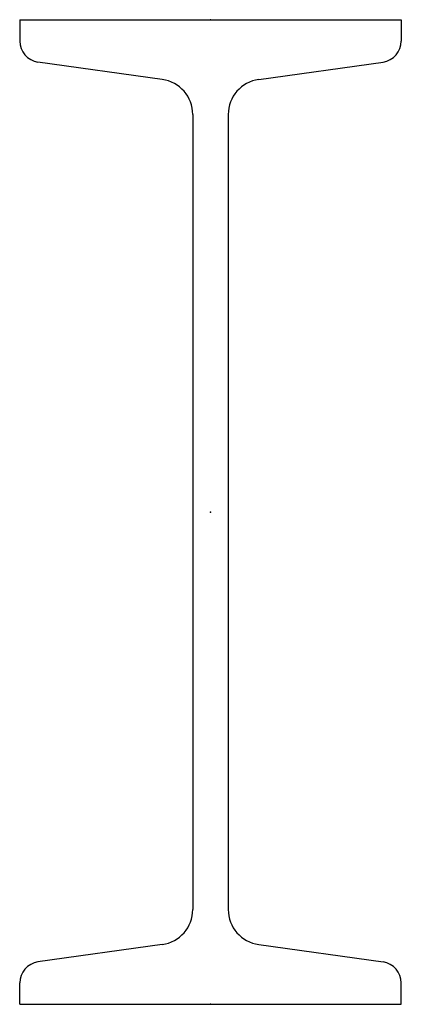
# Model space of a CAD drawing. Header units: millimetres. Extents: x -78 to 78, y -200 to 200.
import ezdxf

# ---------------------------------------------------------------- set-up
doc = ezdxf.new("R2010")
doc.units = ezdxf.units.MM
doc.layers.add('Profile', color=7, linetype='Continuous')

msp = doc.modelspace()

# ---------------------------------------------------------------- linework, layer by layer
at = {"layer": 'Profile'}
for p, q in [((-77.5, 200), (77.5, 200)), ((-77.5, 200), (-77.5, 191.31)), ((77.5, 200), (77.5, 191.31)), ((-19.6, 175.72), (-70.09, 182.79)), ((19.6, 175.72), (70.09, 182.79)), ((-7.2, 161.46), (-7.2, -161.46)), ((7.2, 161.46), (7.2, -161.46)), ((-19.6, -175.72), (-70.09, -182.79)), ((19.6, -175.72), (70.09, -182.79)), ((-77.5, -200), (-77.5, -191.31)), ((77.5, -200), (77.5, -191.31)), ((-77.5, -200), (77.5, -200))]:
    msp.add_line(p, q, dxfattribs=at)
for centre, radius, start, end in [((-68.9, 191.31), 8.6, 180, 262.03), ((68.9, 191.31), 8.6, 277.97, 0), ((-21.6, 161.46), 14.4, 0, 82.03), ((21.6, 161.46), 14.4, 97.97, 180), ((-21.6, -161.46), 14.4, 277.97, 0), ((21.6, -161.46), 14.4, 180, 262.03), ((-68.9, -191.31), 8.6, 97.97, 180), ((68.9, -191.31), 8.6, 0, 82.03)]:
    msp.add_arc(centre, radius, start, end, dxfattribs=at)
for p in [(0, 200), (0, 0), (0, -200)]:
    msp.add_point(p, dxfattribs=at)

doc.saveas('drawing.dxf')
